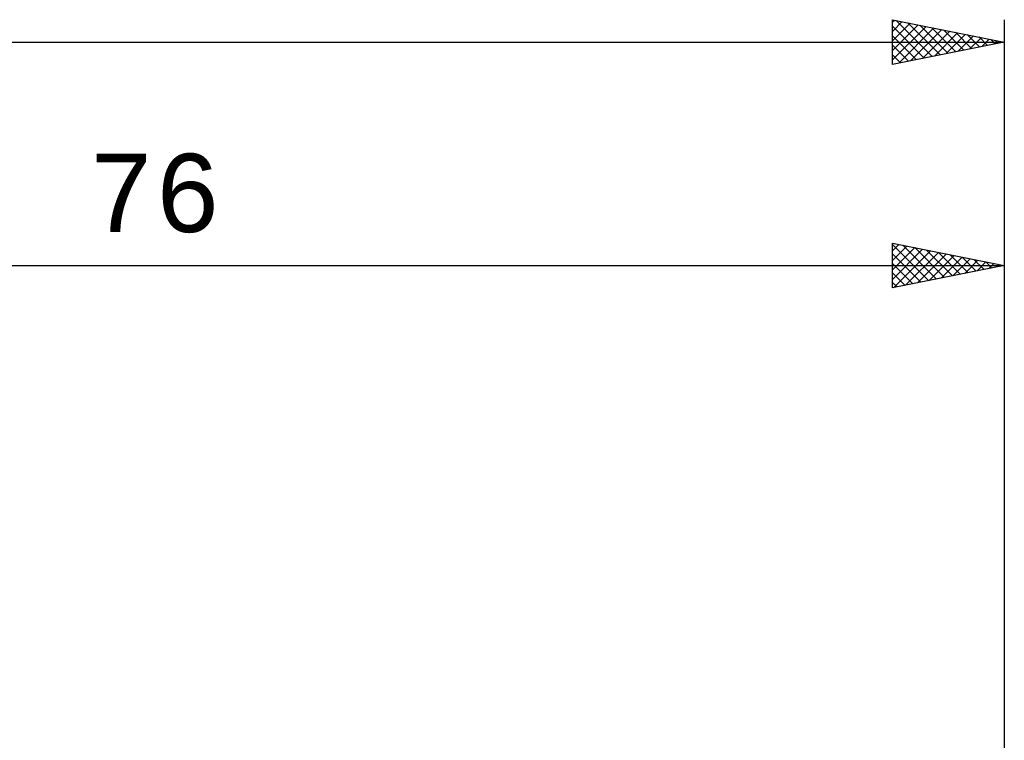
# Model space of a CAD drawing. Header units: millimetres. Extents: x -67 to 131, y -45 to 47.
# Tile 4 of 5: x 32 to 76, y 11 to 43. Entities that reach past the tile are written whole.
import ezdxf
from ezdxf.enums import TextEntityAlignment as Align

# ---------------------------------------------------------------- set-up
doc = ezdxf.new("R2010")
doc.units = ezdxf.units.MM
doc.header["$LTSCALE"] = 5.4
doc.layers.add('2', color=7, linetype='CONTINUOUS')
doc.layers.add('SK2', color=7, linetype='CONTINUOUS')
doc.styles.get("Standard").update_dxf_attribs({"font": 'Monospac821 BT'})

msp = doc.modelspace()

# ---------------------------------------------------------------- linework, layer by layer
at = {"layer": '2', "color": 7, "linetype": 'CONTINUOUS', "lineweight": 25}
for p, q in [((71, 31), (71, 33)), ((71, 33), (76, 32)), ((71, 32.945), (72.621, 31.324)), ((71, 32.656), (71.287, 32.943)), ((71, 32.231), (71.641, 32.872)), ((71, 31.807), (71.994, 32.801)), ((71, 31.383), (72.348, 32.73)), ((71.052, 31.01), (72.701, 32.66)), ((71.461, 32.908), (72.974, 31.395)), ((71.582, 31.116), (73.055, 32.589)), ((71.992, 32.802), (73.328, 31.466)), ((72.522, 32.696), (73.681, 31.536)), ((73.052, 32.59), (74.035, 31.607)), ((76, 33), (76, 10)), ((71, 32.52), (72.267, 31.253)), ((72.112, 31.222), (73.408, 32.518)), ((72.643, 31.329), (73.762, 32.448)), ((73.173, 31.435), (74.115, 32.377)), ((73.583, 32.483), (74.388, 31.678)), ((73.703, 31.541), (74.469, 32.306)), ((74.113, 32.377), (74.742, 31.748)), ((74.234, 31.647), (74.822, 32.236)), ((74.643, 32.271), (75.095, 31.819)), ((74.764, 31.753), (75.176, 32.165)), ((75.174, 32.165), (75.449, 31.89)), ((0, 32), (76, 32)), ((71, 32.096), (71.913, 31.183)), ((76, 32), (71, 31)), ((75.294, 31.859), (75.53, 32.094)), ((75.704, 32.059), (75.803, 31.961)), ((75.825, 31.965), (75.883, 32.023)), ((71, 31.672), (71.56, 31.112)), ((71, 31.248), (71.206, 31.041))]:
    msp.add_line(p, q, dxfattribs=at)
at = {"layer": 'SK2', "color": 7, "linetype": 'CONTINUOUS', "lineweight": 25}
for p, q in [((71, 41), (71, 43)), ((71, 43), (76, 42)), ((71, 42.898), (71.085, 42.983)), ((71, 42.473), (71.439, 42.912)), ((71, 42.049), (71.792, 42.842)), ((71, 41.625), (72.146, 42.771)), ((71.159, 42.968), (72.773, 41.355)), ((71.689, 42.862), (73.126, 41.425)), ((72.219, 42.756), (73.48, 41.496)), ((76, 43), (76, 0)), ((71, 42.703), (72.419, 41.284)), ((71, 41.201), (72.5, 42.7)), ((71, 42.279), (72.065, 41.213)), ((71.28, 41.056), (72.853, 42.629)), ((71.81, 41.162), (73.207, 42.559)), ((72.34, 41.268), (73.56, 42.488)), ((72.75, 42.65), (73.833, 41.567)), ((72.871, 41.374), (73.914, 42.417)), ((73.28, 42.544), (74.187, 41.637)), ((73.401, 41.48), (74.267, 42.347)), ((73.81, 42.438), (74.54, 41.708)), ((73.931, 41.586), (74.621, 42.276)), ((74.341, 42.332), (74.894, 41.779)), ((-50, 42), (76, 42)), ((76, 42), (71, 41)), ((71, 41.854), (71.712, 41.142)), ((74.462, 41.692), (74.974, 42.205)), ((74.871, 42.226), (75.247, 41.849)), ((74.992, 41.798), (75.328, 42.134)), ((75.401, 42.12), (75.601, 41.92)), ((75.522, 41.904), (75.682, 42.064)), ((75.932, 42.014), (75.955, 41.991)), ((71, 41.43), (71.358, 41.072)), ((71, 41.006), (71.005, 41.001))]:
    msp.add_line(p, q, dxfattribs=at)

# ---------------------------------------------------------------- texts
at = {"layer": '2', "color": 7, "linetype": 'CONTINUOUS', "lineweight": 25}
msp.add_text('76', height=3.5, dxfattribs=at).set_placement((38, 33.5), align=Align.CENTER)

doc.saveas('drawing.dxf')
